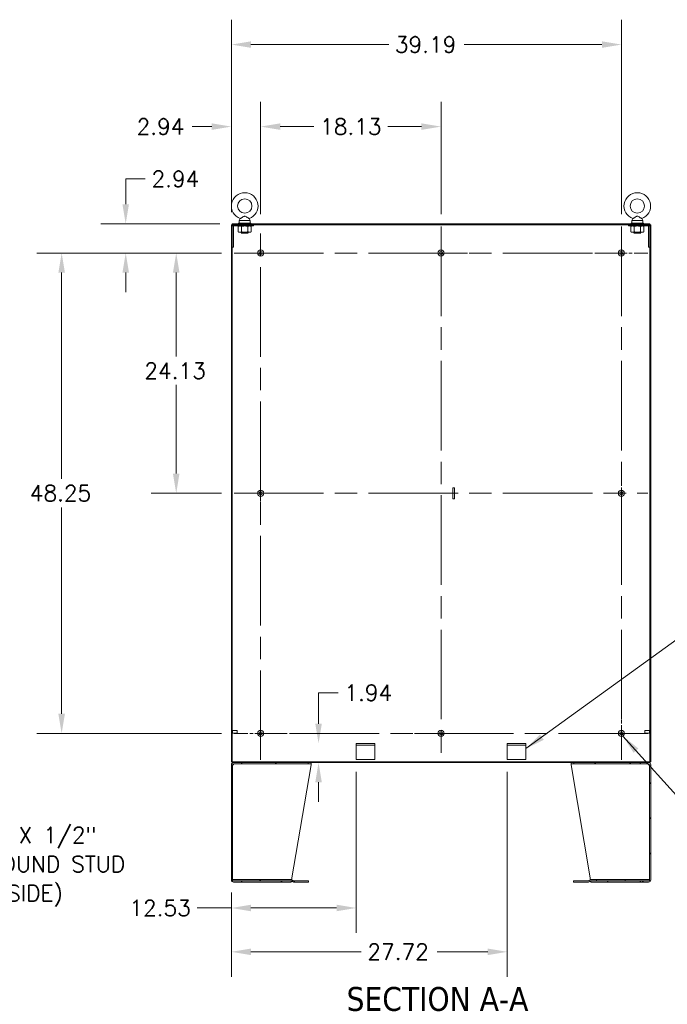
# Model space of a CAD drawing. Header units: inches. Extents: x 14 to 326, y 10 to 205.
# Tile 82 of 107: x 195 to 260, y 76 to 175. Entities that reach past the tile are written whole.
import ezdxf

# ---------------------------------------------------------------- set-up
doc = ezdxf.new("R2010")
doc.units = ezdxf.units.IN
doc.header["$LTSCALE"] = 20
doc.header["$MEASUREMENT"] = 0
doc.linetypes.add('CHAIN', pattern=[0.7087, 0.4724, -0.0591, 0.1181, -0.0591])
for name, color, linetype, lineweight in [('Center Mark (ANSI)', 7, 'Continuous', 5), ('Centerline (ANSI)', 7, 'Continuous', 5), ('Dimension (ANSI)', 7, 'Continuous', 5), ('Hatch (ANSI)', 7, 'Continuous', 5), ('Symbol (ANSI)', 7, 'Continuous', 5), ('Visible (ANSI)', 7, 'Continuous', 5)]:
    doc.layers.add(name, color=color, linetype=linetype, lineweight=lineweight)
doc.styles.add('ROMANS', font='romans.shx')
doc.styles.add('Text Style168', font='tahoma.ttf')
doc.dimstyles.new('Default (ANSI)', dxfattribs={"dimscale": 20, "dimtxt": 0.08, "dimasz": 0.098425, "dimexe": 0.125, "dimexo": 0.0625, "dimgap": 0.031496, "dimtad": 0, "dimtih": 1, "dimtoh": 1, "dimrnd": 1e-08, "dimzin": 0, "dimdsep": 46, "dimtxsty": 'ROMANS', "dimcen": 0.09, "dimdle": 0.393701, "dimclrd": 256, "dimclre": 256, "dimclrt": 256, "dimadec": 0, "dimazin": 0, "dimtfac": 1.25, "dimtofl": 0, "dimtmove": 0, "dimatfit": 3, "dimfxl": 1, "dimtolj": 1, "dimtzin": 0, "dimlwd": -1, "dimlwe": -1, "dimarcsym": 0})
doc.dimstyles.new('Default (ANSI)$7', dxfattribs={"dimscale": 20, "dimtxt": 0.08, "dimasz": 0.098425, "dimexe": 0.125, "dimexo": 0.0625, "dimgap": 0.031496, "dimtad": 0, "dimtih": 1, "dimtoh": 1, "dimrnd": 1e-08, "dimzin": 0, "dimdsep": 46, "dimtxsty": 'ROMANS', "dimcen": 0.09, "dimdle": 0.393701, "dimclrd": 256, "dimclre": 256, "dimclrt": 256, "dimadec": 0, "dimazin": 0, "dimtfac": 1.25, "dimtofl": 0, "dimtmove": 0, "dimatfit": 3, "dimfxl": 1, "dimtolj": 1, "dimtzin": 0, "dimlwd": -1, "dimlwe": -1, "dimarcsym": 0})

# ---------------------------------------------------------------- blocks, each defined once
blk = doc.blocks.new('*D21')
at = {"layer": 'Defpoints', "color": 0, "transparency": 16777216}
for p in [(237.656, 164.371), (219.531, 154.339), (237.656, 154.339)]:
    blk.add_point(p, dxfattribs=at)
at = {"layer": 'Dimension (ANSI)', "transparency": 16777216}
for p, q in [((219.531, 155.589), (219.531, 166.871)), ((237.656, 155.589), (237.656, 166.871)), ((221.5, 164.371), (224.878, 164.371)), ((235.688, 164.371), (232.309, 164.371))]:
    blk.add_line(p, q, dxfattribs=at)
for points in [[(221.5, 164.699), (221.5, 164.043), (219.531, 164.371)], [(235.688, 164.699), (235.688, 164.043), (237.656, 164.371)]]:
    blk.add_solid(points, dxfattribs=at)
at = {"layer": 'Dimension (ANSI)', "transparency": 16777216, "insert": (225.508, 165.171), "char_height": 1.6, "attachment_point": 1, "style": 'ROMANS'}
blk.add_mtext('\\A1;18.13', dxfattribs=at)
blk = doc.blocks.new('*D22')
at = {"layer": 'Defpoints', "color": 0, "transparency": 16777216}
for p in [(219.531, 164.371), (216.594, 154.518), (219.531, 154.339)]:
    blk.add_point(p, dxfattribs=at)
at = {"layer": 'Dimension (ANSI)', "transparency": 16777216}
for p, q in [((216.594, 155.768), (216.594, 166.871)), ((219.531, 155.589), (219.531, 166.871)), ((214.625, 164.371), (212.657, 164.371)), ((221.5, 164.371), (223.468, 164.371))]:
    blk.add_line(p, q, dxfattribs=at)
for points in [[(214.625, 164.699), (214.625, 164.043), (216.594, 164.371)], [(221.5, 164.699), (221.5, 164.043), (219.531, 164.371)]]:
    blk.add_solid(points, dxfattribs=at)
at = {"layer": 'Dimension (ANSI)', "transparency": 16777216, "insert": (207.074, 165.171), "char_height": 1.6, "attachment_point": 1, "style": 'ROMANS'}
blk.add_mtext('\\A1;2.94', dxfattribs=at)
blk = doc.blocks.new('*D23')
at = {"layer": 'Defpoints', "color": 0, "transparency": 16777216}
for p in [(255.781, 172.609), (216.594, 154.518), (255.781, 154.339)]:
    blk.add_point(p, dxfattribs=at)
at = {"layer": 'Dimension (ANSI)', "transparency": 16777216}
for p, q in [((216.594, 155.768), (216.594, 175.109)), ((255.781, 155.589), (255.781, 175.109)), ((218.562, 172.609), (232.396, 172.609)), ((253.813, 172.609), (239.979, 172.609))]:
    blk.add_line(p, q, dxfattribs=at)
for points in [[(218.562, 172.937), (218.562, 172.281), (216.594, 172.609)], [(253.813, 172.937), (253.813, 172.281), (255.781, 172.609)]]:
    blk.add_solid(points, dxfattribs=at)
at = {"layer": 'Dimension (ANSI)', "transparency": 16777216, "insert": (233.025, 173.409), "char_height": 1.6, "attachment_point": 1, "style": 'ROMANS'}
blk.add_mtext('\\A1;39.19', dxfattribs=at)
blk = doc.blocks.new('*D24')
at = {"layer": 'Defpoints', "color": 0, "transparency": 16777216}
for p in [(216.687, 154.612), (205.979, 151.674), (216.866, 151.674)]:
    blk.add_point(p, dxfattribs=at)
at = {"layer": 'Dimension (ANSI)', "transparency": 16777216}
for p, q in [((205.979, 156.58), (205.979, 159.117)), ((205.979, 159.117), (207.947, 159.117)), ((215.437, 154.612), (203.479, 154.612)), ((215.616, 151.674), (203.479, 151.674)), ((205.979, 149.706), (205.979, 147.737))]:
    blk.add_line(p, q, dxfattribs=at)
for points in [[(205.651, 156.58), (206.307, 156.58), (205.979, 154.612)], [(205.651, 149.706), (206.307, 149.706), (205.979, 151.674)]]:
    blk.add_solid(points, dxfattribs=at)
at = {"layer": 'Dimension (ANSI)', "transparency": 16777216, "insert": (208.577, 159.917), "char_height": 1.6, "attachment_point": 1, "style": 'ROMANS'}
blk.add_mtext('\\A1;2.94', dxfattribs=at)
blk = doc.blocks.new('*D25')
at = {"layer": 'Defpoints', "color": 0, "transparency": 16777216}
for p in [(216.866, 151.674), (211.053, 127.549), (216.866, 127.549)]:
    blk.add_point(p, dxfattribs=at)
at = {"layer": 'Dimension (ANSI)', "transparency": 16777216}
for p, q in [((215.616, 151.674), (208.553, 151.674)), ((211.053, 149.706), (211.053, 141.28)), ((211.053, 129.518), (211.053, 138.42)), ((215.616, 127.549), (208.553, 127.549))]:
    blk.add_line(p, q, dxfattribs=at)
for points in [[(210.725, 149.706), (211.381, 149.706), (211.053, 151.674)], [(210.725, 129.518), (211.381, 129.518), (211.053, 127.549)]]:
    blk.add_solid(points, dxfattribs=at)
at = {"layer": 'Dimension (ANSI)', "transparency": 16777216, "insert": (207.853, 140.65), "char_height": 1.6, "attachment_point": 1, "style": 'ROMANS'}
blk.add_mtext('\\A1;24.13', dxfattribs=at)
blk = doc.blocks.new('*D26')
at = {"layer": 'Defpoints', "color": 0, "transparency": 16777216}
for p in [(216.866, 151.674), (199.543, 103.424), (216.866, 103.424)]:
    blk.add_point(p, dxfattribs=at)
at = {"layer": 'Dimension (ANSI)', "transparency": 16777216}
for p, q in [((215.616, 151.674), (197.043, 151.674)), ((199.543, 149.706), (199.543, 128.979)), ((199.543, 105.393), (199.543, 126.12)), ((215.616, 103.424), (197.043, 103.424))]:
    blk.add_line(p, q, dxfattribs=at)
for points in [[(199.215, 149.706), (199.871, 149.706), (199.543, 151.674)], [(199.215, 105.393), (199.871, 105.393), (199.543, 103.424)]]:
    blk.add_solid(points, dxfattribs=at)
at = {"layer": 'Dimension (ANSI)', "transparency": 16777216, "insert": (196.343, 128.349), "char_height": 1.6, "attachment_point": 1, "style": 'ROMANS'}
blk.add_mtext('\\A1;48.25', dxfattribs=at)
blk = doc.blocks.new('*D27')
at = {"layer": 'Defpoints', "color": 0, "transparency": 16777216}
for p in [(231, 102.424), (216.687, 100.487), (225.351, 100.487)]:
    blk.add_point(p, dxfattribs=at)
at = {"layer": 'Dimension (ANSI)', "transparency": 16777216}
for p, q in [((225.351, 104.393), (225.351, 107.511)), ((225.351, 107.511), (227.32, 107.511)), ((225.351, 98.518), (225.351, 96.55))]:
    blk.add_line(p, q, dxfattribs=at)
for points in [[(225.023, 104.393), (225.679, 104.393), (225.351, 102.424)], [(225.023, 98.518), (225.679, 98.518), (225.351, 100.487)]]:
    blk.add_solid(points, dxfattribs=at)
at = {"layer": 'Dimension (ANSI)', "transparency": 16777216, "insert": (227.949, 108.311), "char_height": 1.6, "attachment_point": 1, "style": 'ROMANS'}
blk.add_mtext('\\A1;1.94', dxfattribs=at)
blk = doc.blocks.new('*D28')
at = {"layer": 'Defpoints', "color": 0, "transparency": 16777216}
for p in [(229.125, 100.799), (216.594, 88.706), (216.594, 85.89)]:
    blk.add_point(p, dxfattribs=at)
at = {"layer": 'Dimension (ANSI)', "transparency": 16777216}
for p, q in [((229.125, 99.549), (229.125, 83.39)), ((216.594, 87.456), (216.594, 83.39)), ((216.594, 85.89), (213.153, 85.89)), ((227.156, 85.89), (218.562, 85.89))]:
    blk.add_line(p, q, dxfattribs=at)
for points in [[(218.562, 86.218), (218.562, 85.562), (216.594, 85.89)], [(227.156, 86.218), (227.156, 85.562), (229.125, 85.89)]]:
    blk.add_solid(points, dxfattribs=at)
at = {"layer": 'Dimension (ANSI)', "transparency": 16777216, "insert": (206.351, 86.69), "char_height": 1.6, "attachment_point": 1, "style": 'ROMANS'}
blk.add_mtext('\\A1;12.53', dxfattribs=at)
blk = doc.blocks.new('*D29')
at = {"layer": 'Defpoints', "color": 0, "transparency": 16777216}
for p in [(244.312, 100.799), (216.594, 88.706), (244.312, 81.487)]:
    blk.add_point(p, dxfattribs=at)
at = {"layer": 'Dimension (ANSI)', "transparency": 16777216}
for p, q in [((244.312, 99.549), (244.312, 78.987)), ((216.594, 87.456), (216.594, 78.987)), ((218.562, 81.487), (229.623, 81.487)), ((242.344, 81.487), (237.283, 81.487))]:
    blk.add_line(p, q, dxfattribs=at)
for points in [[(218.562, 81.815), (218.562, 81.159), (216.594, 81.487)], [(242.344, 81.815), (242.344, 81.159), (244.312, 81.487)]]:
    blk.add_solid(points, dxfattribs=at)
at = {"layer": 'Dimension (ANSI)', "transparency": 16777216, "insert": (230.253, 82.287), "char_height": 1.6, "attachment_point": 1, "style": 'ROMANS'}
blk.add_mtext('\\A1;27.72', dxfattribs=at)

msp = doc.modelspace()

# ---------------------------------------------------------------- hatches: boundary and pattern name
at = {"layer": 'Hatch (ANSI)'}
h = msp.add_hatch(dxfattribs=at)
h.set_pattern_fill('ANSI31', color=256, scale=20, angle=-15, style=0)
h.paths.add_polyline_path([(258.6249, 154.5183), (258.6249, 154.362), (258.6249, 152.2683), (258.6249, 100.5807), (258.7186, 100.5807), (258.7186, 154.5183)])
h.paths.add_polyline_path([(216.6873, 100.5807), (216.6873, 152.2683), (216.6873, 154.362), (216.6873, 154.5183), (216.5936, 154.5183), (216.5936, 100.5807)])
h = msp.add_hatch(dxfattribs=at)
h.set_pattern_fill('ANSI31', color=256, scale=20, angle=75, style=0)
h.paths.add_polyline_path([(216.6873, 154.612), (216.6873, 154.5183), (216.8435, 154.5183), (218.8123, 154.5183), (256.4999, 154.5183), (258.4686, 154.5183), (258.6249, 154.5183), (258.6249, 154.612)])
h = msp.add_hatch(dxfattribs=at)
h.set_pattern_fill('ANSI31', color=256, scale=20, angle=75, style=0)
h.paths.add_polyline_path([(238.8384, 126.9997), (239.0215, 126.9997), (239.0215, 128.1021), (238.8384, 128.1021)])
h = msp.add_hatch(dxfattribs=at)
h.set_pattern_fill('ANSI31', color=256, scale=20, angle=105, style=0)
h.paths.add_polyline_path([(217.6613, 100.487), (217.6613, 100.362), (224.2979, 100.362), (224.2979, 100.487)])
h.paths.add_polyline_path([(222.5936, 88.612), (222.5894, 88.612), (217.6613, 88.612), (217.6613, 88.487), (222.5936, 88.487), (222.5936, 88.6119)])
edge = h.paths.add_edge_path()
edge.add_line((216.8123, 100.362), (217.6171, 100.362))
edge.add_line((217.6171, 100.362), (217.6171, 100.487))
edge.add_line((217.6171, 100.487), (216.8123, 100.487))
edge.add_ellipse((216.8123, 100.2682), major_axis=(0, 0.2187), ratio=1, start_angle=0, end_angle=90)
edge.add_line((216.5936, 100.2682), (216.5936, 88.7057))
edge.add_ellipse((216.8123, 88.7057), major_axis=(-0.2188, 0), ratio=1, start_angle=0, end_angle=90)
edge.add_line((216.8123, 88.487), (217.6171, 88.487))
edge.add_line((217.6171, 88.487), (217.6171, 88.612))
edge.add_line((217.6171, 88.612), (216.8123, 88.612))
edge.add_ellipse((216.8123, 88.7057), major_axis=(0, -0.0938), ratio=1, start_angle=270, end_angle=360, ccw=False)
edge.add_line((216.7186, 88.7057), (216.7186, 88.737))
edge.add_line((216.7186, 88.737), (216.7186, 100.2682))
edge.add_ellipse((216.8123, 100.2682), major_axis=(-0.0938, 0), ratio=1, start_angle=270, end_angle=360, ccw=False)
h = msp.add_hatch(dxfattribs=at)
h.set_pattern_fill('ANSI31', color=256, scale=20, angle=15, style=0)
h.paths.add_polyline_path([(258.6249, 100.487), (258.6249, 100.5807), (216.6873, 100.5807), (216.6873, 100.487), (216.8123, 100.487), (217.6171, 100.487), (217.6613, 100.487), (224.2979, 100.487), (251.0142, 100.487), (257.6509, 100.487), (257.695, 100.487), (258.4998, 100.487)])
h = msp.add_hatch(dxfattribs=at)
h.set_pattern_fill('ANSI31', color=256, scale=20, angle=90, style=0)
h.paths.add_polyline_path([(257.6509, 100.487), (251.0142, 100.487), (251.0142, 100.362), (257.6509, 100.362)])
h.paths.add_polyline_path([(257.6509, 88.612), (252.7228, 88.612), (252.7186, 88.612), (252.7186, 88.6119), (252.7186, 88.487), (257.6509, 88.487)])
edge = h.paths.add_edge_path()
edge.add_line((257.695, 100.362), (258.4998, 100.362))
edge.add_ellipse((258.4998, 100.2682), major_axis=(0, 0.0938), ratio=1, start_angle=270, end_angle=360, ccw=False)
edge.add_line((258.5936, 100.2682), (258.5936, 88.737))
edge.add_line((258.5936, 88.737), (258.5936, 88.7057))
edge.add_ellipse((258.4998, 88.7057), major_axis=(0.0938, 0), ratio=1, start_angle=270, end_angle=360, ccw=False)
edge.add_line((258.4998, 88.612), (257.695, 88.612))
edge.add_line((257.695, 88.612), (257.695, 88.487))
edge.add_line((257.695, 88.487), (258.4998, 88.487))
edge.add_ellipse((258.4998, 88.7057), major_axis=(0, -0.2188), ratio=1, start_angle=0, end_angle=90)
edge.add_line((258.7186, 88.7057), (258.7186, 100.2682))
edge.add_ellipse((258.4998, 100.2682), major_axis=(0.2187, 0), ratio=1, start_angle=0, end_angle=90)
edge.add_line((258.4998, 100.487), (257.695, 100.487))
edge.add_line((257.695, 100.487), (257.695, 100.362))
h = msp.add_hatch(dxfattribs=at)
h.set_pattern_fill('ANSI31', color=256, scale=20, style=0)
edge = h.paths.add_edge_path()
edge.add_line((216.7185, 88.737), (216.7185, 88.612))
edge.add_line((216.7185, 88.612), (216.8123, 88.612))
edge.add_line((216.8123, 88.612), (217.6171, 88.612))
edge.add_line((217.6171, 88.612), (217.6613, 88.612))
edge.add_line((217.6613, 88.612), (222.5894, 88.612))
edge.add_ellipse((222.5894, 88.5182), major_axis=(0, 0.0937), ratio=1, start_angle=357.428386, end_angle=360, ccw=False)
edge.add_ellipse((222.5894, 88.5182), major_axis=(0.0042, 0.0937), ratio=1, start_angle=317.571614, end_angle=360, ccw=False)
edge.add_line((222.6557, 88.5845), (222.689, 88.5511))
edge.add_ellipse((222.8437, 88.7058), major_axis=(-0.1547, -0.1547), ratio=1, start_angle=0, end_angle=45)
edge.add_line((222.8437, 88.4871), (224.3436, 88.4871))
edge.add_line((224.3436, 88.4871), (224.3436, 88.6121))
edge.add_line((224.3436, 88.6121), (222.8437, 88.6121))
edge.add_ellipse((222.8437, 88.7058), major_axis=(0, -0.0938), ratio=1, start_angle=315, end_angle=360, ccw=False)
edge.add_line((222.7774, 88.6395), (222.7441, 88.6729))
edge.add_ellipse((222.5894, 88.5182), major_axis=(0.1547, 0.1547), ratio=1, start_angle=0, end_angle=45)
edge.add_line((222.5894, 88.737), (216.7186, 88.737))
edge.add_line((216.7186, 88.737), (216.7185, 88.737))
h = msp.add_hatch(dxfattribs=at)
h.set_pattern_fill('ANSI31', color=256, scale=20, angle=15, style=0)
edge = h.paths.add_edge_path()
edge.add_line((258.5937, 88.612), (258.5937, 88.737))
edge.add_line((258.5937, 88.737), (258.5936, 88.737))
edge.add_line((258.5936, 88.737), (252.7228, 88.737))
edge.add_ellipse((252.7228, 88.5182), major_axis=(0, 0.2187), ratio=1, start_angle=0, end_angle=45)
edge.add_line((252.5681, 88.6729), (252.5348, 88.6395))
edge.add_ellipse((252.4685, 88.7058), major_axis=(0.0663, -0.0663), ratio=1, start_angle=315, end_angle=360, ccw=False)
edge.add_line((252.4685, 88.6121), (250.9686, 88.6121))
edge.add_line((250.9686, 88.6121), (250.9686, 88.4871))
edge.add_line((250.9686, 88.4871), (252.4685, 88.4871))
edge.add_ellipse((252.4685, 88.7058), major_axis=(0, -0.2187), ratio=1, start_angle=0, end_angle=45)
edge.add_line((252.6232, 88.5511), (252.6565, 88.5845))
edge.add_ellipse((252.7228, 88.5182), major_axis=(-0.0663, 0.0663), ratio=1, start_angle=317.571614, end_angle=360, ccw=False)
edge.add_ellipse((252.7228, 88.5182), major_axis=(-0.0042, 0.0937), ratio=1, start_angle=357.428386, end_angle=360, ccw=False)
edge.add_line((252.7228, 88.612), (257.6509, 88.612))
edge.add_line((257.6509, 88.612), (257.695, 88.612))
edge.add_line((257.695, 88.612), (258.4998, 88.612))
edge.add_line((258.4998, 88.612), (258.5937, 88.612))

# ---------------------------------------------------------------- linework, layer by layer
at = {"layer": 'Center Mark (ANSI)', "linetype": 'CHAIN', "ltscale": 0.147947}
for p, q in [((216.8661, 151.6745), (222.1961, 151.6745)), ((240.3211, 151.6745), (234.9911, 151.6745)), ((258.4461, 151.6745), (253.1161, 151.6745)), ((219.5311, 130.2145), (219.5311, 124.8845)), ((255.7811, 130.2145), (255.7811, 124.8845)), ((255.7811, 100.7595), (255.7811, 106.0895)), ((216.8661, 103.4245), (222.1961, 103.4245)), ((240.3211, 103.4245), (234.9911, 103.4245))]:
    msp.add_line(p, q, dxfattribs=at)
at = {"layer": 'Centerline (ANSI)', "linetype": 'CHAIN', "ltscale": 0.952448}
for p, q in [((219.5311, 100.7595), (219.5311, 154.3395)), ((237.6561, 154.3395), (237.6561, 100.7595)), ((255.7811, 154.3395), (255.7811, 100.7595)), ((216.8661, 151.6745), (258.4461, 151.6745)), ((216.8661, 127.5495), (258.4461, 127.5495)), ((258.4461, 103.4245), (216.8661, 103.4245))]:
    msp.add_line(p, q, dxfattribs=at)
at = {"layer": 'Visible (ANSI)'}
for p, q in [((216.6873, 154.5183), (216.5936, 154.5183)), ((216.5936, 154.5183), (216.5936, 100.5807)), ((216.6873, 154.612), (216.6873, 154.5183)), ((258.6249, 154.612), (216.6873, 154.612)), ((216.6873, 154.5183), (258.6249, 154.5183)), ((216.6873, 100.5807), (216.6873, 154.5183)), ((216.6873, 154.362), (216.6873, 152.2683)), ((216.8123, 152.2683), (216.8123, 154.362)), ((218.8123, 154.5183), (216.8435, 154.5183)), ((216.8435, 154.3933), (218.8123, 154.3933)), ((217.3748, 154.3933), (217.2878, 154.343)), ((217.2878, 153.8025), (217.2878, 154.343)), ((217.3123, 154.6745), (218.5623, 154.6745)), ((217.3123, 154.612), (217.3123, 154.6745)), ((217.494, 155.1299), (217.3773, 154.9245)), ((217.3773, 154.9245), (218.4973, 154.9245)), ((217.3773, 154.9245), (217.3773, 154.6745)), ((217.6125, 153.8025), (217.6125, 154.343)), ((218.2621, 153.8025), (218.2621, 154.343)), ((218.3806, 155.1299), (218.4973, 154.9245)), ((218.4973, 154.9245), (218.4973, 154.6745)), ((218.4998, 154.3933), (218.5868, 154.343)), ((218.5623, 154.612), (218.5623, 154.6745)), ((218.5868, 153.8025), (218.5868, 154.343)), ((218.8123, 154.3933), (218.8123, 154.5183)), ((258.4686, 154.5183), (256.4999, 154.5183)), ((256.4999, 154.5183), (256.4999, 154.3933)), ((256.4999, 154.3933), (258.4686, 154.3933)), ((256.7254, 153.8025), (256.7254, 154.343)), ((256.8124, 154.3933), (256.7278, 154.3444)), ((256.7499, 154.6745), (257.9999, 154.6745)), ((256.7499, 154.612), (256.7499, 154.6745)), ((256.9316, 155.1299), (256.8149, 154.9245)), ((256.8149, 154.9245), (257.9349, 154.9245)), ((256.8149, 154.9245), (256.8149, 154.6745)), ((257.0538, 153.8025), (257.0538, 154.343)), ((257.7033, 153.8025), (257.7033, 154.343)), ((257.8182, 155.1299), (257.9349, 154.9245)), ((257.9349, 154.9245), (257.9349, 154.6745)), ((257.9374, 154.3933), (258.022, 154.3444)), ((257.9999, 154.612), (257.9999, 154.6745)), ((258.0244, 153.8025), (258.0244, 154.343)), ((258.4999, 154.362), (258.4999, 152.2683)), ((258.6249, 154.5183), (258.6249, 154.612)), ((258.6249, 154.5183), (258.6249, 100.5807)), ((258.7186, 154.5183), (258.6249, 154.5183)), ((258.6249, 152.2683), (258.6249, 154.362)), ((258.7186, 100.5807), (258.7186, 154.5183)), ((217.3748, 153.7523), (217.2878, 153.8025)), ((217.3748, 153.7523), (217.4502, 153.7523)), ((217.4502, 153.7523), (217.9373, 153.7523)), ((217.5623, 153.7523), (217.5623, 153.7482)), ((218.3123, 153.7482), (217.5623, 153.7482)), ((217.6223, 153.717), (217.5623, 153.7482)), ((217.6223, 153.692), (217.5887, 153.6745)), ((218.2859, 153.6745), (217.5887, 153.6745)), ((217.9373, 153.7523), (218.4244, 153.7523)), ((218.2523, 153.717), (218.3123, 153.7482)), ((218.2523, 153.692), (218.2859, 153.6745)), ((218.3123, 153.7523), (218.3123, 153.7482)), ((218.4244, 153.7523), (218.4998, 153.7523)), ((218.4998, 153.7523), (218.5868, 153.8025)), ((256.8124, 153.7523), (256.7278, 153.8011)), ((256.8124, 153.7523), (256.8896, 153.7523)), ((256.8896, 153.7523), (257.3785, 153.7523)), ((256.9999, 153.7523), (256.9999, 153.7482)), ((257.7499, 153.7482), (256.9999, 153.7482)), ((257.0599, 153.717), (256.9999, 153.7482)), ((257.0599, 153.692), (257.0263, 153.6745)), ((257.7235, 153.6745), (257.0263, 153.6745)), ((257.3785, 153.7523), (257.8638, 153.7523)), ((257.6899, 153.717), (257.7499, 153.7482)), ((257.6899, 153.692), (257.7235, 153.6745)), ((257.7499, 153.7523), (257.7499, 153.7482)), ((257.8638, 153.7523), (257.9374, 153.7523)), ((257.9374, 153.7523), (258.022, 153.8011)), ((216.6873, 152.2683), (216.8123, 152.2683)), ((258.4999, 152.2683), (258.6249, 152.2683)), ((239.0215, 128.1021), (238.8384, 128.1021)), ((238.8384, 128.1021), (238.8384, 126.9997)), ((239.0215, 126.9997), (239.0215, 128.1021)), ((238.8384, 126.9997), (239.0215, 126.9997)), ((216.7018, 103.7492), (216.6953, 103.7492)), ((216.7018, 103.4122), (216.6953, 103.4122)), ((216.7098, 103.7412), (216.7098, 103.4202)), ((217.1716, 103.7057), (216.7098, 103.7057)), ((217.1716, 103.4557), (216.7098, 103.4557)), ((217.1716, 103.4557), (217.1716, 103.7057)), ((217.1873, 103.69), (217.1716, 103.7057)), ((217.1873, 103.4714), (217.1716, 103.4557)), ((217.1873, 103.69), (217.1873, 103.4714)), ((258.1249, 103.69), (258.1406, 103.7057)), ((258.1249, 103.4714), (258.1249, 103.69)), ((258.1249, 103.4714), (258.1406, 103.4557)), ((258.1406, 103.7057), (258.1406, 103.4557)), ((258.1406, 103.7057), (258.6024, 103.7057)), ((258.1406, 103.4557), (258.6024, 103.4557)), ((258.6024, 103.4202), (258.6024, 103.7412)), ((258.6104, 103.7492), (258.6169, 103.7492)), ((258.6104, 103.4122), (258.6169, 103.4122)), ((230.9998, 102.4245), (229.1248, 102.4245)), ((229.1248, 102.4245), (229.1248, 102.237)), ((230.9998, 102.237), (229.1248, 102.237)), ((229.1248, 102.1432), (229.1248, 102.237)), ((229.1248, 100.7995), (229.1248, 102.1432)), ((230.9998, 102.237), (230.9998, 102.4245)), ((230.9998, 102.1432), (230.9998, 102.237)), ((230.9998, 102.1432), (230.9998, 100.7995)), ((246.1873, 102.4245), (244.3123, 102.4245)), ((244.3123, 102.4245), (244.3123, 102.237)), ((246.1873, 102.237), (244.3123, 102.237)), ((244.3123, 102.1432), (244.3123, 102.237)), ((244.3123, 100.7995), (244.3123, 102.1432)), ((246.1873, 102.237), (246.1873, 102.4245)), ((246.1873, 102.1432), (246.1873, 102.237)), ((246.1873, 102.1432), (246.1873, 100.7995)), ((216.5936, 100.5807), (216.6873, 100.5807)), ((216.5936, 100.2682), (216.5936, 88.7057)), ((258.6249, 100.5807), (216.6873, 100.5807)), ((216.6873, 100.5807), (216.6873, 100.487)), ((216.6873, 100.487), (258.6249, 100.487)), ((216.7186, 88.7057), (216.7186, 100.2682)), ((216.8123, 100.2682), (216.7186, 100.2682)), ((217.6171, 100.487), (216.8123, 100.487)), ((216.8123, 100.362), (217.6171, 100.362)), ((217.6171, 100.362), (217.6171, 100.487)), ((217.6171, 100.362), (217.6613, 100.362)), ((217.6613, 100.487), (217.6613, 100.362)), ((224.2979, 100.487), (217.6613, 100.487)), ((217.6613, 100.362), (224.2979, 100.362)), ((222.6352, 88.7321), (224.5936, 100.2682)), ((224.2979, 100.362), (224.2979, 100.487)), ((224.2979, 100.362), (224.5936, 100.362)), ((224.5936, 100.362), (224.5936, 100.487)), ((224.5936, 100.362), (224.5936, 100.2682)), ((230.9998, 100.7995), (229.1248, 100.7995)), ((246.1873, 100.7995), (244.3123, 100.7995)), ((250.7186, 100.487), (250.7186, 100.362)), ((250.7186, 100.362), (251.0142, 100.362)), ((250.7186, 100.362), (250.7186, 100.2682)), ((250.7186, 100.2682), (252.677, 88.7321)), ((257.6509, 100.487), (251.0142, 100.487)), ((251.0142, 100.487), (251.0142, 100.362)), ((251.0142, 100.362), (257.6509, 100.362)), ((257.6509, 100.362), (257.6509, 100.487)), ((257.695, 100.362), (257.6509, 100.362)), ((258.4998, 100.487), (257.695, 100.487)), ((257.695, 100.487), (257.695, 100.362)), ((257.695, 100.362), (258.4998, 100.362)), ((258.5936, 100.2682), (258.4998, 100.2682)), ((258.5936, 100.2682), (258.5936, 88.7057)), ((258.6249, 100.487), (258.6249, 100.5807)), ((258.6249, 100.5807), (258.7186, 100.5807)), ((258.7186, 88.7057), (258.7186, 100.2682)), ((216.7185, 88.737), (216.7185, 88.612)), ((222.5894, 88.737), (216.7185, 88.737)), ((216.7185, 88.612), (222.5894, 88.612)), ((217.6171, 88.612), (216.8123, 88.612)), ((216.8123, 88.487), (217.6171, 88.487)), ((217.6171, 88.487), (217.6171, 88.612)), ((217.6171, 88.487), (217.6613, 88.487)), ((222.5936, 88.612), (217.6613, 88.612)), ((217.6613, 88.612), (217.6613, 88.487)), ((217.6613, 88.487), (222.5936, 88.487)), ((222.5936, 88.487), (222.5936, 88.612)), ((222.6557, 88.5845), (222.689, 88.5511)), ((222.7774, 88.6395), (222.7441, 88.6729)), ((224.3436, 88.6121), (222.8437, 88.6121)), ((222.8437, 88.4871), (224.3436, 88.4871)), ((224.3436, 88.4871), (224.3436, 88.6121)), ((252.4685, 88.6121), (250.9686, 88.6121)), ((250.9686, 88.6121), (250.9686, 88.4871)), ((250.9686, 88.4871), (252.4685, 88.4871)), ((252.5681, 88.6729), (252.5348, 88.6395)), ((252.6232, 88.5511), (252.6565, 88.5845)), ((257.6509, 88.612), (252.7186, 88.612)), ((252.7186, 88.612), (252.7186, 88.487)), ((252.7186, 88.487), (257.6509, 88.487)), ((258.5937, 88.737), (252.7228, 88.737)), ((252.7228, 88.612), (258.5937, 88.612)), ((257.6509, 88.487), (257.6509, 88.612)), ((257.6509, 88.487), (257.695, 88.487)), ((258.4998, 88.612), (257.695, 88.612)), ((257.695, 88.612), (257.695, 88.487)), ((257.695, 88.487), (258.4998, 88.487)), ((258.5937, 88.612), (258.5937, 88.737))]:
    msp.add_line(p, q, dxfattribs=at)
for centre, radius in [((217.9373, 156.3945), 0.72), ((257.3749, 156.3945), 0.72), ((219.5311, 151.6745), 0.3125), ((219.5311, 151.6745), 0.165), ((237.6561, 151.6745), 0.3125), ((237.6561, 151.6745), 0.165), ((255.7811, 151.6745), 0.3125), ((255.7811, 151.6745), 0.165), ((219.5311, 127.5495), 0.3125), ((219.5311, 127.5495), 0.165), ((255.7811, 127.5495), 0.3125), ((255.7811, 127.5495), 0.165), ((219.5311, 103.4245), 0.3125), ((219.5311, 103.4245), 0.165), ((237.6561, 103.4245), 0.3125), ((237.6561, 103.4245), 0.165), ((255.7811, 103.4245), 0.3125), ((255.7811, 103.4245), 0.165)]:
    msp.add_circle(centre, radius, dxfattribs=at)
for centre, radius, start, end in [((217.9373, 156.3945), 1.34, 289.317349, 250.682651), ((257.3749, 156.3945), 1.34, 289.317349, 250.682651), ((216.8435, 154.362), 0.1562, 90, 180), ((216.8435, 154.362), 0.0312, 90, 180), ((258.4686, 154.362), 0.1563, 0, 90), ((258.4686, 154.362), 0.0313, 0, 90), ((217.6158, 153.7045), 0.0141, 297.5, 62.5), ((218.2588, 153.7045), 0.0141, 117.5, 242.5), ((257.0534, 153.7045), 0.0141, 297.5, 62.5), ((257.6964, 153.7045), 0.0141, 117.5, 242.5), ((216.6953, 103.7412), 0.008, 90, 180), ((216.6953, 103.4202), 0.008, 180, 270), ((216.7018, 103.7412), 0.008, 0, 90), ((216.7018, 103.4202), 0.008, 270, 0), ((258.6104, 103.7412), 0.008, 90, 180), ((258.6104, 103.4202), 0.008, 180, 270), ((258.6169, 103.7412), 0.008, 0, 90), ((258.6169, 103.4202), 0.008, 270, 0), ((216.8123, 100.2682), 0.2188, 90, 180), ((216.8123, 100.2682), 0.0938, 90, 180), ((258.4998, 100.2682), 0.2187, 0, 90), ((258.4998, 100.2682), 0.0938, 0, 90), ((216.8123, 88.7057), 0.2188, 180, 270), ((216.8123, 88.7057), 0.0938, 180, 270), ((222.5894, 88.5182), 0.2187, 45, 90), ((222.5894, 88.5182), 0.0938, 45, 90), ((222.8437, 88.7058), 0.2187, 225, 270), ((222.8437, 88.7058), 0.0938, 225, 270), ((252.4685, 88.7058), 0.0938, 270, 315), ((252.4685, 88.7058), 0.2187, 270, 315), ((252.7228, 88.5182), 0.2187, 90, 135), ((252.7228, 88.5182), 0.0938, 90, 135), ((258.4998, 88.7057), 0.0938, 270, 0), ((258.4998, 88.7057), 0.2188, 270, 0)]:
    msp.add_arc(centre, radius, start, end, dxfattribs=at)
for points, knots in [([(217.9373, 155.3645), (217.9163, 155.3645), (217.894, 155.3607), (217.8328, 155.3393), (217.7952, 155.3188), (217.7083, 155.267), (217.662, 155.2369), (217.5902, 155.1908), (217.5627, 155.1732), (217.5228, 155.1479), (217.509, 155.1393), (217.4964, 155.1314), (217.494, 155.1299), (217.494, 155.1299)], [0, 0, 0, 0, 0.06292404, 0.06292404, 0.14907055, 0.14907055, 0.25610509, 0.25610509, 0.336116, 0.336116, 0.40328218, 0.40328218, 0.44477245, 0.44477245, 0.44477245, 0.44477245]), ([(218.3806, 155.1299), (218.3806, 155.1299), (218.3805, 155.1299), (218.3797, 155.1304), (218.3738, 155.1341), (218.3523, 155.1476), (218.3366, 155.1575), (218.2953, 155.1838), (218.2687, 155.2009), (218.2035, 155.2427), (218.1636, 155.2684), (218.0721, 155.3233), (218.023, 155.3503), (217.9634, 155.363), (217.9505, 155.3645), (217.9373, 155.3645)], [1.43431483, 1.43431483, 1.43431483, 1.43431483, 1.43982648, 1.43982648, 1.51420167, 1.51420167, 1.59268484, 1.59268484, 1.68524554, 1.68524554, 1.80268781, 1.80268781, 1.94622245, 1.94622245, 1.9858069, 1.9858069, 1.9858069, 1.9858069]), ([(257.3749, 155.3645), (257.3539, 155.3645), (257.3316, 155.3607), (257.2704, 155.3393), (257.2328, 155.3188), (257.1459, 155.267), (257.0996, 155.2369), (257.0278, 155.1908), (257.0003, 155.1732), (256.9604, 155.1479), (256.9466, 155.1393), (256.934, 155.1314), (256.9316, 155.1299), (256.9316, 155.1299)], [0, 0, 0, 0, 0.06292404, 0.06292404, 0.14907055, 0.14907055, 0.25610509, 0.25610509, 0.336116, 0.336116, 0.40328218, 0.40328218, 0.44477245, 0.44477245, 0.44477245, 0.44477245]), ([(257.8182, 155.1299), (257.8182, 155.1299), (257.8181, 155.1299), (257.8173, 155.1304), (257.8114, 155.1341), (257.7899, 155.1476), (257.7742, 155.1575), (257.7329, 155.1838), (257.7063, 155.2009), (257.6411, 155.2427), (257.6012, 155.2684), (257.5097, 155.3233), (257.4606, 155.3503), (257.401, 155.363), (257.3881, 155.3645), (257.3749, 155.3645)], [1.43431483, 1.43431483, 1.43431483, 1.43431483, 1.43982648, 1.43982648, 1.51420167, 1.51420167, 1.59268484, 1.59268484, 1.68524554, 1.68524554, 1.80268781, 1.80268781, 1.94622245, 1.94622245, 1.9858069, 1.9858069, 1.9858069, 1.9858069]), ([(216.8123, 100.2682), (216.8176, 100.3034), (216.8229, 100.3378), (216.8282, 100.3529), (216.8303, 100.3588), (216.8324, 100.362), (216.8344, 100.362)], [0, 0, 0, 0, 1.1271971, 1.1271971, 1.1271971, 1.5707963, 1.5707963, 1.5707963, 1.5707963]), ([(258.4998, 100.2682), (258.4946, 100.3034), (258.4893, 100.3378), (258.484, 100.3529), (258.4819, 100.3588), (258.4798, 100.362), (258.4777, 100.362)], [0, 0, 0, 0, 1.1271971, 1.1271971, 1.1271971, 1.5707963, 1.5707963, 1.5707963, 1.5707963]), ([(222.5936, 88.487), (222.6008, 88.487), (222.608, 88.5192), (222.6152, 88.5718), (222.6167, 88.5828), (222.6182, 88.5946), (222.6197, 88.607)], [0, 0, 0, 0, 0.9120227, 0.9120227, 0.9120227, 1.1023277, 1.1023277, 1.1023277, 1.1023277]), ([(252.6925, 88.6071), (252.696, 88.5783), (252.6995, 88.5525), (252.703, 88.5327), (252.7082, 88.5033), (252.7134, 88.487), (252.7186, 88.487)], [0.4684686, 0.4684686, 0.4684686, 0.4684686, 0.9120227, 0.9120227, 0.9120227, 1.5707963, 1.5707963, 1.5707963, 1.5707963])]:
    msp.add_open_spline(points, degree=3, knots=knots, dxfattribs=at)
for points, weights in [([(217.4502, 154.3933), (217.3748, 154.3933), (217.2878, 154.343)], [1, 1.0379548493, 1]), ([(217.6125, 154.343), (217.5255, 154.3933), (217.4502, 154.3933)], [1, 1.0379548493, 1]), ([(217.9373, 154.3933), (217.7866, 154.3933), (217.6125, 154.343)], [1, 1.0379548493, 1]), ([(218.2621, 154.343), (218.088, 154.3933), (217.9373, 154.3933)], [1, 1.0379548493, 1]), ([(218.4244, 154.3933), (218.3491, 154.3933), (218.2621, 154.343)], [1, 1.0379548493, 1]), ([(218.5868, 154.343), (218.4998, 154.3933), (218.4244, 154.3933)], [1, 1.0379548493, 1]), ([(256.8896, 154.3933), (256.8134, 154.3933), (256.7254, 154.343)], [1, 1.0379548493, 1]), ([(256.7254, 154.343), (256.7266, 154.3437), (256.7278, 154.3444)], [1, 1.00050773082, 1.00100187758]), ([(257.0538, 154.343), (256.9658, 154.3933), (256.8896, 154.3933)], [1, 1.0379548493, 1]), ([(257.3785, 154.3933), (257.2278, 154.3933), (257.0538, 154.343)], [1, 1.0379548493, 1]), ([(257.7033, 154.343), (257.5292, 154.3933), (257.3785, 154.3933)], [1, 1.0379548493, 1]), ([(257.8638, 154.3933), (257.7893, 154.3933), (257.7033, 154.343)], [1, 1.0379548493, 1]), ([(258.0244, 154.343), (257.9384, 154.3933), (257.8638, 154.3933)], [1, 1.0379548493, 1]), ([(217.2878, 153.8025), (217.3748, 153.7523), (217.4502, 153.7523)], [1, 1.0379548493, 1]), ([(217.4502, 153.7523), (217.5255, 153.7523), (217.6125, 153.8025)], [1, 1.0379548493, 1]), ([(217.6125, 153.8025), (217.7866, 153.7523), (217.9373, 153.7523)], [1, 1.0379548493, 1]), ([(217.9373, 153.7523), (218.088, 153.7523), (218.2621, 153.8025)], [1, 1.0379548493, 1]), ([(218.2621, 153.8025), (218.3491, 153.7523), (218.4244, 153.7523)], [1, 1.0379548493, 1]), ([(218.4244, 153.7523), (218.4998, 153.7523), (218.5868, 153.8025)], [1, 1.0379548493, 1]), ([(256.7278, 153.8011), (256.7266, 153.8018), (256.7254, 153.8025)], [1.00100187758, 1.00050773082, 1]), ([(256.7254, 153.8025), (256.8134, 153.7523), (256.8896, 153.7523)], [1, 1.0379548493, 1]), ([(256.8896, 153.7523), (256.9658, 153.7523), (257.0538, 153.8025)], [1, 1.0379548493, 1]), ([(257.0538, 153.8025), (257.2278, 153.7523), (257.3785, 153.7523)], [1, 1.0379548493, 1]), ([(257.3785, 153.7523), (257.5292, 153.7523), (257.7033, 153.8025)], [1, 1.0379548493, 1]), ([(257.7033, 153.8025), (257.7893, 153.7523), (257.8638, 153.7523)], [1, 1.0379548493, 1]), ([(257.8638, 153.7523), (257.9384, 153.7523), (258.0244, 153.8025)], [1, 1.0379548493, 1])]:
    msp.add_rational_spline(points, weights, degree=2, dxfattribs=at)
for points in [[(216.8186, 100.3619), (216.8165, 100.3327), (216.8144, 100.3005), (216.8123, 100.2682)], [(258.4998, 100.2682), (258.4978, 100.3005), (258.4957, 100.3326), (258.4936, 100.3618)]]:
    msp.add_open_spline(points, degree=3, dxfattribs=at)

# ---------------------------------------------------------------- texts
at = {"layer": 'Symbol (ANSI)', "insert": (185.3523, 90.0308), "char_height": 1.6, "width": 24.154633, "attachment_point": 4, "line_spacing_factor": 1.093904, "style": 'ROMANS'}
msp.add_mtext('{\\fRomanS|b0|i0;\\H1.6000;1/4-20 X 1/2"\\P\\fromans|b0|i0;\\H1.6000;S.S. GROUND STUD\\P\\fRomanS|b0|i0;\\H1.6000;(1 PER SIDE)}', dxfattribs=at)
at = {"layer": 'Symbol (ANSI)', "insert": (228.1671, 75.5079), "char_height": 2.4, "attachment_point": 7, "style": 'Text Style168'}
msp.add_mtext('SECTION A-A', dxfattribs=at)

# ---------------------------------------------------------------- dimensions: what is measured, and where the dimension line sits
at = {"layer": 'Dimension (ANSI)'}
for base, p1, p2, angle, override, picture, middle in [((255.7811, 172.6087), (216.5936, 154.5183), (255.7811, 154.3395), 180, {"dimtih": 0, "dimtoh": 0, "dimdec": 2, "dimtp": 0, "dimtm": 0, "dimtdec": 2, "dimatfit": 1}, '*D23', (236.1873, 172.6087)), ((219.5311, 164.3707), (216.5936, 154.5183), (219.5311, 154.3395), 180, {"dimtih": 0, "dimtoh": 0, "dimdec": 2, "dimtp": 0, "dimtm": 0, "dimtdec": 2, "dimatfit": 1}, '*D22', (209.5505, 164.3707)), ((237.65609644, 164.37068836), (219.53109644, 154.3394527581), (237.65609644, 154.3394527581), 180, {"dimtih": 0, "dimtoh": 0, "dimdec": 2, "dimtp": 0, "dimtm": 0, "dimtdec": 2, "dimatfit": 1}, '*D21', (228.59359644, 164.37068836)), ((205.9787, 151.6745), (216.6873, 154.612), (216.8661, 151.6745), 90, {"dimdec": 2, "dimtp": 0, "dimtm": 0, "dimtdec": 2, "dimatfit": 1}, '*D24', (211.0533, 159.1165)), ((199.5433, 103.4245), (216.8661, 151.6745), (216.8661, 103.4245), 90, {"dimdec": 2, "dimtp": 0, "dimtm": 0, "dimtdec": 2, "dimatfit": 1}, '*D26', (199.5433, 127.5495)), ((211.0533400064, 127.5494527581), (216.86609644, 151.6744527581), (216.86609644, 127.5494527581), 90, {"dimdec": 2, "dimtp": 0, "dimtm": 0, "dimtdec": 2, "dimatfit": 1}, '*D25', (211.0533400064, 139.8496862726)), ((225.351, 100.487), (230.9998, 102.4245), (216.6873, 100.487), 90, {"dimdec": 2, "dimse1": 1, "dimse2": 1, "dimtp": 0, "dimtm": 0, "dimtdec": 2, "dimatfit": 1}, '*D27', (230.3114, 107.5115)), ((216.5936, 85.8899), (229.1248, 100.7995), (216.5936, 88.7057), 180, {"dimtih": 0, "dimtoh": 0, "dimdec": 2, "dimtp": 0, "dimtm": 0, "dimtdec": 2, "dimatfit": 2}, '*D28', (209.4371, 85.8899)), ((244.3123, 81.4871), (216.5936, 88.7057), (244.3123, 100.7995), 180, {"dimtih": 0, "dimtoh": 0, "dimdec": 2, "dimtp": 0, "dimtm": 0, "dimtdec": 2, "dimatfit": 1}, '*D29', (233.4527, 81.4871))]:
    dim = msp.add_linear_dim(base=base, p1=p1, p2=p2, angle=angle, dimstyle='Default (ANSI)', override=override, dxfattribs=at)
    dim.commit()
    dim.dimension.update_dxf_attribs({"geometry": picture, "text_midpoint": middle, "dimtype": 160})

# ---------------------------------------------------------------- leaders
at = {"layer": 'Symbol (ANSI)', "annotation_type": 0, "has_hookline": 1, "hookline_direction": 0}
for points, text_width in [([(246.1873, 101.8929), (262.9341, 114.0176), (264.9026, 114.0176)], 14.1582), ([(173.4791, 103.4756), (182.7538, 90.0308), (184.7223, 90.0308)], 23.384), ([(255.9337, 103.1517), (262.6995, 95.6235), (264.668, 95.6235)], 17.9721)]:
    msp.add_leader(points, dimstyle='Default (ANSI)$7', override={"dimtad": 0}, dxfattribs=dict(at, text_width=text_width))

doc.saveas('drawing.dxf')
